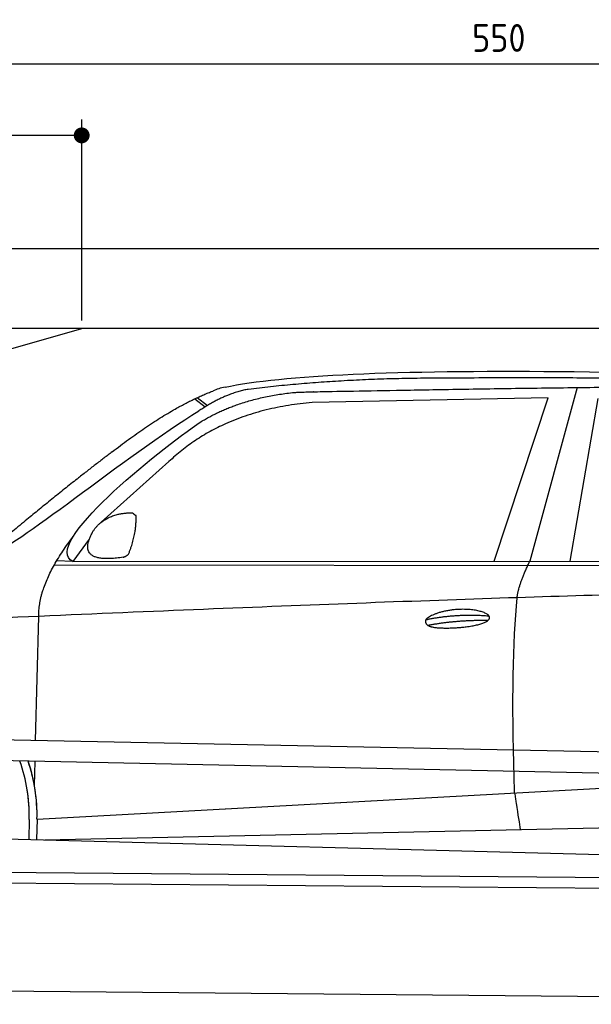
# Model space of a CAD drawing. Header units: millimetres. Extents: x -411 to 6777, y 0 to 6677.
# Tile 4 of 6: x 1744 to 3183, y 4200 to 6677. Entities that reach past the tile are written whole.
import ezdxf

# ---------------------------------------------------------------- set-up
doc = ezdxf.new("R2010")
doc.units = ezdxf.units.MM
doc.layers.add('4', color=3, linetype='Continuous')
for name, color, linetype, lineweight in [('car', 10, 'Continuous', 25), ('Freiraum', 7, 'Continuous', 25), ('Plattform', 7, 'Continuous', 25)]:
    doc.layers.add(name, color=color, linetype=linetype, lineweight=lineweight)
doc.styles.get("Standard").update_dxf_attribs({"font": 'ISOCP.SHX'})
doc.dimstyles.new('GEN-ISO', dxfattribs={"dimscale": 20, "dimtxt": 3.5, "dimasz": 2, "dimexe": 2, "dimexo": 1, "dimgap": 1.5, "dimtad": 1, "dimdec": 1, "dimlfac": 0.1, "dimdsep": 46, "dimtxsty": 'STANDARD', "dimblk": 'PUNKT', "dimcen": 2, "dimclrd": 256, "dimclre": 256, "dimclrt": 2, "dimadec": 0, "dimazin": 0, "dimtp": 0.1, "dimtm": 0.1, "dimtfac": 0.71, "dimtdec": 1, "dimtmove": 2, "dimatfit": 3, "dimldrblk": 'PUNKT', "dimfxl": 2, "dimtolj": 1, "dimarcsym": 0})

# ---------------------------------------------------------------- blocks, each defined once
blk = doc.blocks.new('PUNKT')
at = {"layer": '4', "color": 0, "linetype": 'ByBlock'}
blk.add_line((-0.5, 0), (-1, 0), dxfattribs=at)
at = {"layer": '4', "color": 0, "linetype": 'ByBlock', "const_width": 0.5}
blk.add_lwpolyline([(-0.25, 0, 1), (0.25, 0, 1)], format="xyb", close=True, dxfattribs=at)
blk = doc.blocks.new('*D86')
at = {"layer": '4', "lineweight": -2, "transparency": 16777216}
for p, q in [((200, 5870.9), (200, 6605.8)), ((5700, 6070.9), (5700, 6605.8)), ((240, 6565.8), (5660, 6565.8))]:
    blk.add_line(p, q, dxfattribs=at)
at = {"layer": 'Defpoints', "color": 0, "transparency": 16777216}
for p in [(5700, 6565.8), (5700, 6050.9), (200, 5850.9)]:
    blk.add_point(p, dxfattribs=at)
at = {"layer": '4', "lineweight": -2, "transparency": 16777216, "xscale": 40, "yscale": 40, "zscale": 40, "rotation": 180}
blk.add_blockref('PUNKT', (200, 6565.8), dxfattribs=at)
at = {"layer": '4', "lineweight": -2, "transparency": 16777216, "xscale": 40, "yscale": 40, "zscale": 40}
blk.add_blockref('PUNKT', (5700, 6565.8), dxfattribs=at)
at = {"layer": '4', "color": 2, "transparency": 16777216, "insert": (2950, 6630.8), "char_height": 70, "attachment_point": 5}
blk.add_mtext('550', dxfattribs=at)
blk = doc.blocks.new('Car')
at = {"layer": 'car'}
for p, q in [((3094.5, 5780.1), (2979.2, 5342.1)), ((3021.4, 5753.7), (2427.7, 5736.3)), ((2889.2, 5341.3), (3021.4, 5753.7)), ((3080.9, 5343.1), (3148, 5752.9)), ((2132.4, 5743.1), (2158.5, 5722.8)), ((2138.2, 5745.8), (2163.8, 5726)), ((2068.3, 5584.4), (1898.9, 5430.5)), ((1869.6, 5387), (1829, 5331)), ((1829, 5331), (4480.8, 5356.7)), ((1782.1, 5321.7), (4425.3, 5342.7)), ((1829, 5331), (1787.8, 5331.7)), ((1739, 4879.5), (1744.3, 5192)), ((1737.1, 4766.5), (1738.1, 4827.1)), ((1737.1, 4766.5), (1738.1, 4827.1)), ((1744.4, 4681.9), (3613.3, 4801.2)), ((1744.4, 4681.9), (2767.9, 4747.2)), ((1744.4, 4681.9), (1743.6, 4630.3)), ((1764.2, 4630), (3649.6, 4688.6)), ((1724.8, 4681.1), (1723.9, 4630.7)), ((1665.7, 4631.7), (3714.7, 4597))]:
    blk.add_line(p, q, dxfattribs=at)
for centre, radius, start, end in [((2246.7, 5602.8), 174.5, 102.8736, 113.54), ((1320, 4687.7), 404.8, 359.0666, 20.2174), ((1320.2, 4687.9), 424.2, 359.1908, 19.1882), ((1320.2, 4687.9), 424.2, 10.6728, 19.1882), ((1320.2, 4687.9), 404.6, 359.0315, 10.2025), ((1320.2, 4687.9), 424.2, 359.1908, 9.6942)]:
    blk.add_arc(centre, radius, start, end, dxfattribs=at)
for points, degree in [([(2207.9, 5772.9), (2494.9, 5837.1), (3380, 5831.9), (4552.5, 5779.4)], 3), ([(2738.3, 5800.1), (2495.5, 5797.8), (2266.4, 5767.9)], 2), ([(3702.6, 5794.3), (3354.2, 5810.5), (2738.3, 5800.1)], 2), ([(1925.1, 5607.4), (2065.2, 5718.9), (2177, 5762.7)], 2), ([(2266.4, 5767.9), (2210.2, 5758.3), (2142.2, 5712.4)], 2), ([(2148.8, 5685.7), (2242.1, 5744.3), (2377.5, 5760.7)], 2), ([(2427.7, 5736.3), (2203.8, 5715), (2068.3, 5584.4)], 2), ([(1629.1, 5353.6), (1664.8, 5350.2), (1964.8, 5601.8), (2142.2, 5712.4)], 3), ([(1829, 5331), (1745.6, 5370.3), (2037.4, 5609.3), (2148.8, 5685.7)], 3), ([(1925.1, 5607.4), (1844.6, 5546.2), (1742.9, 5461.8), (1614.6, 5355.4), (1620.5, 5353.5)], 4), ([(1877.7, 5404.8), (1893.9, 5435.2), (1936.5, 5449.6)], 2), ([(1936.5, 5449.6), (1965.2, 5455.7), (1978.1, 5454.6)], 2), ([(1978.1, 5454.6), (1984.2, 5448.5), (1986.6, 5448.4)], 2), ([(1968.7, 5350.4), (1989.6, 5403.6), (1986.6, 5448.4)], 2), ([(1955.3, 5342.6), (1833.2, 5322.7), (1877.7, 5404.8)], 2), ([(1744.3, 5192), (1741.1, 5275.6), (1829, 5393.7)], 2), ([(1955.3, 5342.6), (1961.3, 5344.4), (1968.7, 5350.4)], 2), ([(2948.1, 5249.9), (2950.9, 5281), (2979.2, 5342.1)], 2), ([(4700.1, 5287), (3823.5, 5307.4), (1391.4, 5172.9)], 2), ([(2718.5, 5192.5), (2793.9, 5209.4), (2877.4, 5203.7)], 2), ([(2723.6, 5178.7), (2797.6, 5193.3), (2875.5, 5192.5)], 2)]:
    blk.add_open_spline(points, degree=degree, dxfattribs=at)
for points, degree, knots in [([(2377.5, 5760.7), (2404.1, 5763), (2543.5, 5766.1), (3564.7, 5795.6), (4185, 5794.9), (4642, 5626.4), (4619.8, 5452.6)], 4, [0.0821318, 0.0821318, 0.0821318, 0.0821318, 0.0821318, 0.258851, 0.508851, 1, 1, 1, 1, 1]), ([(2946.4, 4758.6), (2945.8, 4772.2), (2945.2, 4785.5), (2944.7, 4798.7), (2937.4, 4988.5), (2938.5, 5138.9), (2948.1, 5249.9)], 3, [0, 0, 0, 0, 0.064923, 0.064923, 0.064923, 1, 1, 1, 1]), ([(2718.5, 5192.5), (2722.7, 5197.6), (2743.7, 5214), (2826.4, 5234.1), (2941.7, 5198), (2833.1, 5169.4), (2748.3, 5170), (2713.9, 5173.6), (2718.5, 5192.5)], 5, [0, 0, 0, 0, 0, 0, 0.300106, 0.500106, 0.700106, 1, 1, 1, 1, 1, 1]), ([(2946.4, 4758.6), (2947.1, 4754), (2947.8, 4749.5), (2948.5, 4745.1), (2949.1, 4741.1), (2949.7, 4737.2), (2950.3, 4733.5), (2955.2, 4703.3), (2958.9, 4681.3), (2961.5, 4667.2)], 3, [-0.000011, -0.000011, -0.000011, -0.000011, 0.107576, 0.107576, 0.107576, 0.206414, 0.206414, 0.206414, 1, 1, 1, 1])]:
    blk.add_open_spline(points, degree=degree, knots=knots, dxfattribs=at)
blk = doc.blocks.new('_Dot')
at = {"color": 0, "linetype": 'ByBlock', "lineweight": -2}
blk.add_line((-0.5, 0), (-1, 0), dxfattribs=at)
at = {"color": 0, "linetype": 'ByBlock', "const_width": 0.5}
blk.add_lwpolyline([(-0.25, 0, 1), (0.25, 0, 1)], format="xyb", close=True, dxfattribs=at)
blk = doc.blocks.new('*D92')
at = {"layer": '4', "lineweight": -2, "transparency": 16777216}
for p, q in [((200, 5870.9), (200, 6425.7)), ((1899.7, 5920), (1899.7, 6425.7)), ((1859.7, 6385.7), (240, 6385.7))]:
    blk.add_line(p, q, dxfattribs=at)
at = {"layer": 'Defpoints', "color": 0, "transparency": 16777216}
for p in [(200, 6385.7), (1899.7, 5900), (200, 5850.9)]:
    blk.add_point(p, dxfattribs=at)
at = {"layer": '4', "lineweight": -2, "transparency": 16777216, "xscale": 40, "yscale": 40, "zscale": 40, "rotation": 180}
blk.add_blockref('_Dot', (200, 6385.7), dxfattribs=at)
at = {"layer": '4', "lineweight": -2, "transparency": 16777216, "xscale": 40, "yscale": 40, "zscale": 40}
blk.add_blockref('_Dot', (1899.7, 6385.7), dxfattribs=at)
at = {"layer": '4', "color": 2, "transparency": 16777216, "insert": (1049.8, 6450.7), "char_height": 70, "attachment_point": 5}
blk.add_mtext('170', dxfattribs=at)
blk = doc.blocks.new('Plattform OG 6200 550')
at = {"layer": 'Plattform'}
for p, q in [((5482.3, 4789.6), (348.5, 4892)), ((5481.2, 4733.6), (347.5, 4841)), ((440.2, 4543.6), (5395, 4500.4)), ((446, 4516.5), (5394.8, 4473.4)), ((5437.5, 4200), (372.6, 4244.2))]:
    blk.add_line(p, q, dxfattribs=at)
blk = doc.blocks.new('Gebäude_390_GT180')
for p, q in [((5900, 6100), (0, 6100)), ((5700, 5900), (200, 5900))]:
    blk.add_line(p, q)
at = {"layer": 'Freiraum'}
blk.add_lwpolyline([(200, 5650), (350, 5650), (350, 5500), (499.8, 5500), (1900, 5900)], dxfattribs=at)

msp = doc.modelspace()

# ---------------------------------------------------------------- block references
msp.add_blockref('Gebäude_390_GT180', (0, 0))
at = {"layer": 'car', "rotation": 359.4752422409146}
msp.add_blockref('Car', (0, 0), dxfattribs=at)
at = {"layer": 'Plattform'}
msp.add_blockref('Plattform OG 6200 550', (0, 0), dxfattribs=at)

# ---------------------------------------------------------------- dimensions: what is measured, and where the dimension line sits
at = {"layer": '4'}
for base, p1, p2, override, picture, middle in [((5700, 6565.8), (200, 5850.88), (5700, 6050.88), {"dimtdec": 3, "dimtolj": 0}, '*D86', (2950, 6630.8)), ((200, 6385.7), (1899.68, 5900), (200, 5850.88), {"dimblk1": 'Dot', "dimblk2": 'Dot', "dimsah": 1, "dimtdec": 3, "dimtolj": 0}, '*D92', (1049.84, 6450.7))]:
    dim = msp.add_linear_dim(base=base, p1=p1, p2=p2, dimstyle='GEN-ISO', override=override, dxfattribs=at)
    dim.commit()
    dim.dimension.update_dxf_attribs({"geometry": picture, "text_midpoint": middle})

doc.saveas('drawing.dxf')
